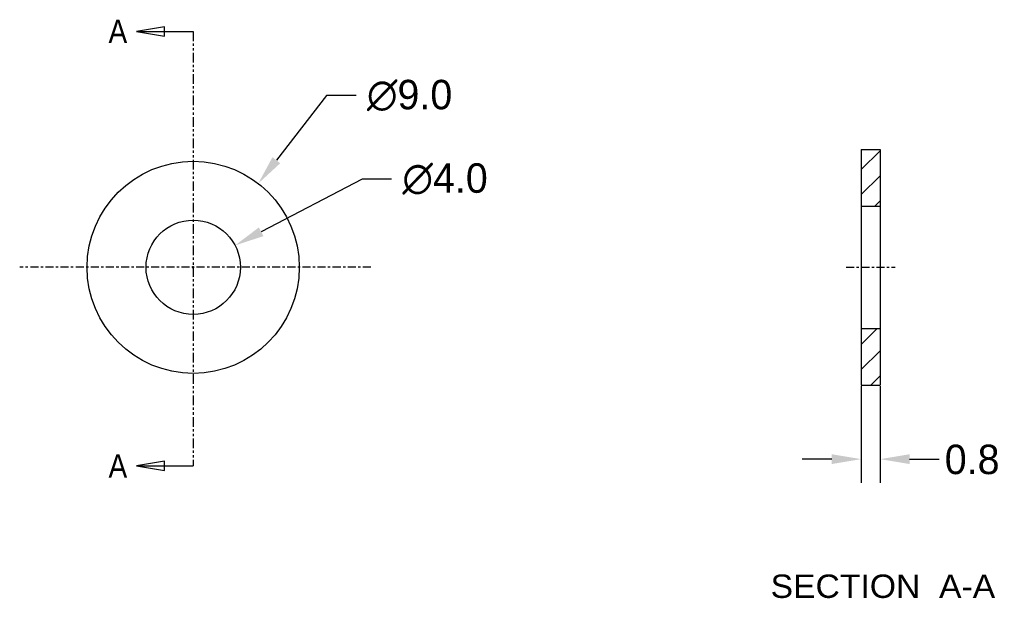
# Model space of a CAD drawing. Extents: x -113.1 to -71.3, y 121.9 to 146.4.
import ezdxf
from ezdxf.enums import TextEntityAlignment as Align

# ---------------------------------------------------------------- set-up
doc = ezdxf.new("R2010")
doc.units = 0
doc.header["$LTSCALE"] = 0.909449
doc.header["$MEASUREMENT"] = 0
doc.linetypes.add('CENTER', pattern=[0.6, 0.375, -0.075, 0.075, -0.075])
doc.linetypes.add('PHANTOM', pattern=[0.8, 0.45, -0.05, 0.1, -0.05, 0.1, -0.05])
doc.layers.get('0').update_dxf_attribs({"linetype": 'CONTINUOUS'})
doc.layers.get('Defpoints').update_dxf_attribs({"linetype": 'CONTINUOUS'})
for name, color, linetype in [('8_ALL_NOTES_BALLOONS_SYMBOLS_GT', 7, 'CONTINUOUS'), ('DEFAULT_1', 7, 'CENTER'), ('DEFAULT_3', 7, 'PHANTOM')]:
    doc.layers.add(name, color=color, linetype=linetype)
doc.layers.add('细实线', color=5, linetype='CONTINUOUS', lineweight=13)
doc.styles.add('TEXTSTYLE_0', font='txt', dxfattribs={"width": 0.8})
doc.dimstyles.new('DIM1', dxfattribs={"dimscale": 0.5, "dimtxt": 2.5, "dimasz": 2.5, "dimexe": 2, "dimexo": 0.1, "dimgap": 1, "dimtad": 0, "dimdec": 1, "dimzin": 0, "dimdsep": 46, "dimtxsty": 'Standard', "dimcen": 0.09, "dimclrd": 5, "dimclre": 88, "dimclrt": 7, "dimadec": 0, "dimazin": 0, "dimtfac": 1, "dimtdec": 1, "dimtofl": 0, "dimtmove": 1, "dimatfit": 3, "dimfxl": 0, "dimtolj": 1, "dimtzin": 0, "dimarcsym": 0})
doc.dimstyles.new('DIM1$3', dxfattribs={"dimscale": 0.5, "dimtxt": 2.5, "dimasz": 2.5, "dimexe": 2, "dimexo": 0.1, "dimgap": 1, "dimtad": 0, "dimtih": 1, "dimtoh": 1, "dimdec": 1, "dimzin": 0, "dimdsep": 46, "dimtxsty": 'Standard', "dimcen": 0.09, "dimclrd": 5, "dimclre": 88, "dimclrt": 7, "dimadec": 0, "dimazin": 0, "dimtfac": 1, "dimtdec": 1, "dimtofl": 0, "dimtmove": 1, "dimatfit": 3, "dimfxl": 0, "dimtolj": 1, "dimtzin": 0, "dimarcsym": 0})

# ---------------------------------------------------------------- blocks, each defined once
blk = doc.blocks.new('*D5')
at = {"color": 88, "lineweight": -2}
for p, q in [((-77.375, 130.867), (-77.375, 126.776)), ((-76.575, 130.867), (-76.575, 126.776))]:
    blk.add_line(p, q, dxfattribs=at)
at = {"color": 5, "lineweight": -2}
for p, q in [((-78.625, 127.776), (-79.875, 127.776)), ((-75.325, 127.776), (-74.075, 127.776))]:
    blk.add_line(p, q, dxfattribs=at)
at = {"color": 5}
for points in [[(-78.625, 127.984), (-78.625, 127.568), (-77.375, 127.776)], [(-75.325, 127.984), (-75.325, 127.568), (-76.575, 127.776)]]:
    blk.add_solid(points, dxfattribs=at)
at = {"layer": 'Defpoints', "color": 0}
for p in [(-77.375, 130.917), (-76.575, 130.917), (-76.575, 127.776)]:
    blk.add_point(p, dxfattribs=at)
at = {"color": 7, "insert": (-72.669, 127.757), "char_height": 1.25, "attachment_point": 5}
blk.add_mtext('\\A1;0.8', dxfattribs=at)
blk = doc.blocks.new('*D12')
at = {"color": 5, "lineweight": -2}
for p, q in [((-98.543, 139.663), (-102.824, 137.424)), ((-97.293, 139.663), (-98.543, 139.663))]:
    blk.add_line(p, q, dxfattribs=at)
at = {"color": 88, "lineweight": -2}
for p, q in [((-105.749, 135.917), (-105.659, 135.917)), ((-105.704, 135.872), (-105.704, 135.962))]:
    blk.add_line(p, q, dxfattribs=at)
at = {"color": 5}
blk.add_solid([(-102.92, 137.608), (-102.727, 137.239), (-103.931, 136.844)], dxfattribs=at)
at = {"layer": 'Defpoints', "color": 0}
for p in [(-103.931, 136.844), (-107.476, 134.99)]:
    blk.add_point(p, dxfattribs=at)
at = {"color": 7, "insert": (-95.022, 139.663), "char_height": 1.25, "attachment_point": 5}
blk.add_mtext('\\A1;∅4.0', dxfattribs=at)
blk = doc.blocks.new('*D13')
at = {"color": 5, "lineweight": -2}
for p, q in [((-100.047, 143.206), (-102.178, 140.46)), ((-98.797, 143.206), (-100.047, 143.206))]:
    blk.add_line(p, q, dxfattribs=at)
at = {"color": 88, "lineweight": -2}
for p, q in [((-105.749, 135.917), (-105.659, 135.917)), ((-105.704, 135.872), (-105.704, 135.962))]:
    blk.add_line(p, q, dxfattribs=at)
at = {"color": 5}
blk.add_solid([(-102.343, 140.588), (-102.014, 140.332), (-102.945, 139.473)], dxfattribs=at)
at = {"layer": 'Defpoints', "color": 0}
for p in [(-102.945, 139.473), (-108.462, 132.362)]:
    blk.add_point(p, dxfattribs=at)
at = {"color": 7, "insert": (-96.527, 143.206), "char_height": 1.25, "attachment_point": 5}
blk.add_mtext('\\A1;∅9.0', dxfattribs=at)

msp = doc.modelspace()

# ---------------------------------------------------------------- linework, layer by layer
at = {"color": 7, "linetype": 'Continuous'}
for p, q in [((-108.106, 145.929), (-105.704, 145.929)), ((-77.375, 140.917), (-77.375, 130.917)), ((-76.575, 140.917), (-76.575, 130.917)), ((-108.106, 127.485), (-105.704, 127.485))]:
    msp.add_line(p, q, dxfattribs=at)
for p, q in [((-77.375, 140.917), (-76.575, 140.917)), ((-77.375, 138.517), (-76.575, 138.517)), ((-77.375, 133.317), (-76.575, 133.317)), ((-77.375, 130.917), (-76.575, 130.917))]:
    msp.add_line(p, q)
for points in [[(-106.916, 146.127), (-108.106, 145.929), (-106.916, 145.73), (-106.916, 146.127)], [(-106.916, 127.684), (-108.106, 127.485), (-106.916, 127.287), (-106.916, 127.684)]]:
    msp.add_lwpolyline(points, dxfattribs=at)
for radius in [4.5, 2]:
    msp.add_circle((-105.704, 135.917), radius)
at = {"layer": 'DEFAULT_1', "color": 1, "linetype": 'CENTER'}
for p, q in [((-98.168, 135.917), (-113.063, 135.917)), ((-78.01, 135.917), (-75.94, 135.917))]:
    msp.add_line(p, q, dxfattribs=at)
at = {"layer": 'DEFAULT_3', "color": 7, "linetype": 'PHANTOM'}
msp.add_line((-105.704, 145.929), (-105.704, 127.485), dxfattribs=at)
at = {"layer": '细实线'}
for p, q in [((-77.375, 140.061), (-76.575, 140.861)), ((-77.375, 139), (-76.575, 139.8)), ((-76.797, 138.517), (-76.575, 138.739)), ((-77.375, 132.636), (-76.693, 133.317)), ((-77.375, 131.575), (-76.575, 132.375)), ((-76.972, 130.917), (-76.575, 131.315))]:
    msp.add_line(p, q, dxfattribs=at)

# ---------------------------------------------------------------- texts
at = {"color": 7, "linetype": 'Continuous', "style": 'TEXTSTYLE_0', "width": 1.2}
for p, p2 in [((-109.297, 145.432), (-108.503, 145.432)), ((-109.297, 126.989), (-108.503, 126.989))]:
    msp.add_text('A', height=0.992, dxfattribs=at).set_placement(p, p2, align=Align.FIT)
at = {"layer": '8_ALL_NOTES_BALLOONS_SYMBOLS_GT', "color": 1, "linetype": 'Continuous', "style": 'TEXTSTYLE_0'}
for s, width, p, p2 in [('SECTION  ', 0.830769, (-81.217, 121.887), (-74.073, 121.887)), ('A-A', 0.9, (-74.073, 121.887), (-71.692, 121.887))]:
    msp.add_text(s, height=0.9922, dxfattribs=dict(at, width=width)).set_placement(p, p2, align=Align.FIT)

# ---------------------------------------------------------------- dimensions: what is measured, and where the dimension line sits
for p1, p2, picture, middle in [((-108.462, 132.362), (-102.945, 139.473), '*D13', (-100.047, 143.206)), ((-107.476, 134.99), (-103.931, 136.844), '*D12', (-98.543, 139.663))]:
    dim = msp.add_diameter_dim_2p(p1=p1, p2=p2, dimstyle='DIM1$3')
    dim.commit()
    dim.dimension.update_dxf_attribs({"geometry": picture, "text_midpoint": middle, "dimtype": 163})
dim = msp.add_linear_dim(base=(-76.575, 127.776), p1=(-77.375, 130.917), p2=(-76.575, 130.917), dimstyle='DIM1')
dim.commit()
dim.dimension.update_dxf_attribs({"geometry": '*D5', "text_midpoint": (-72.669, 127.757), "dimtype": 160})

doc.saveas('drawing.dxf')
